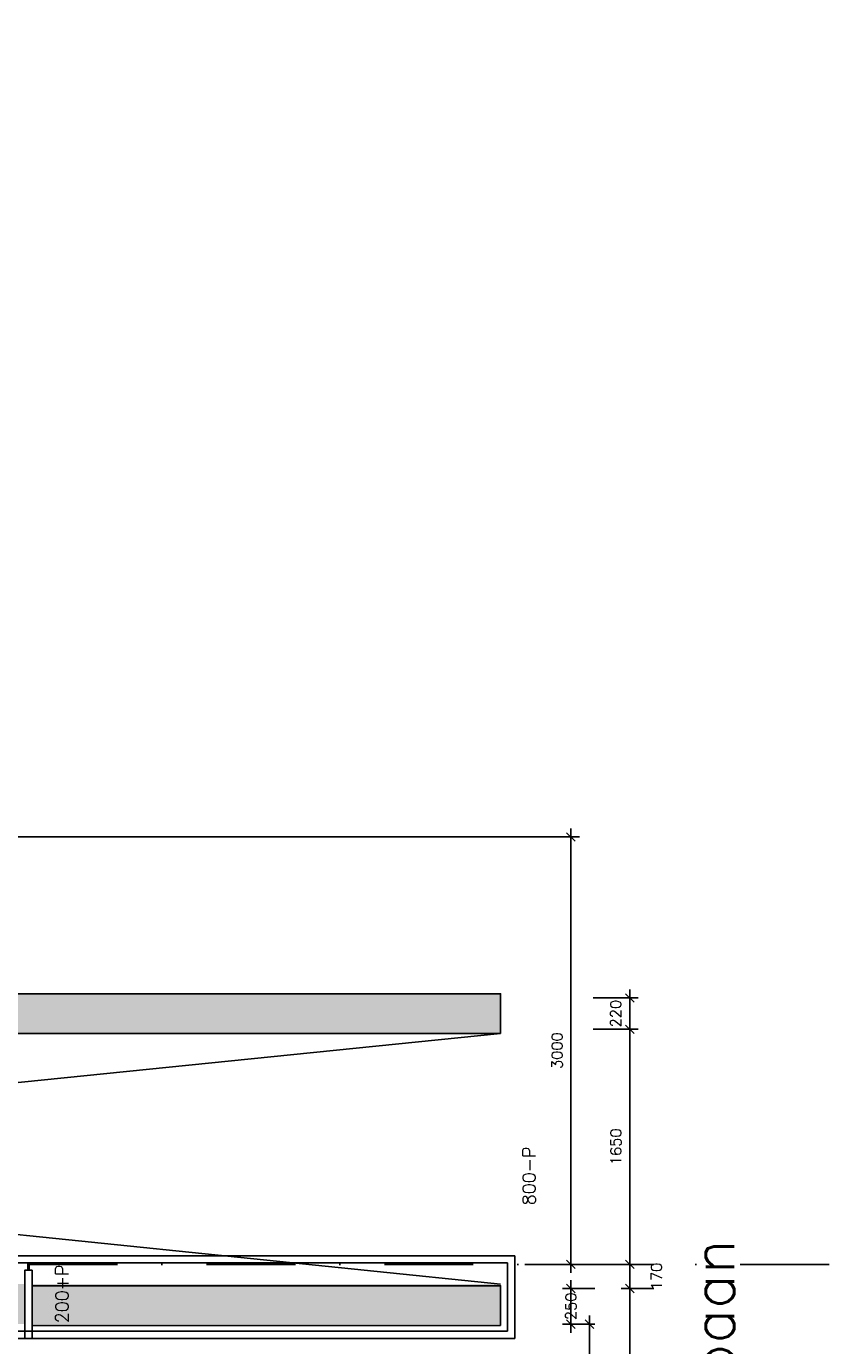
# Model space of a CAD drawing. Extents: x -33344 to 2055880, y -64816 to 121260.
# Tile 65 of 133: x 56941 to 62535, y 47376 to 56637. Entities that reach past the tile are written whole.
import ezdxf

# ---------------------------------------------------------------- set-up
doc = ezdxf.new("R2010")
doc.units = 0
doc.header["$LTSCALE"] = 50
doc.header["$MEASUREMENT"] = 0
doc.header["$PDMODE"] = 3
doc.header["$PDSIZE"] = 0.1
for name, pattern in [('DASHED', [0.75, 0.5, -0.25]), ('HIDDEN', [0.375, 0.25, -0.125]), ('STRAM_0WT$1$DASHDOT', [25, 12.5, -6.25, 0, -6.25])]:
    doc.linetypes.add(name, pattern=pattern)
doc.layers.get('0').update_dxf_attribs({"linetype": 'CONTINUOUS'})
doc.layers.get('DEFPOINTS').update_dxf_attribs({"linetype": 'CONTINUOUS'})
for name, color, linetype in [('A--L21A3_BUITENWAND', 3, 'CONTINUOUS'), ('A--L24A1_TRAPPEN', 1, 'CONTINUOUS'), ('A--L28DC1_KONSTR', 1, 'HIDDEN'), ('A--M$1A-_F123-', 1, 'CONTINUOUS'), ('A--T$1A-_F123-_25MM', 3, 'CONTINUOUS'), ('STRAM_0WT$1$A--T$7A8-_STRA', 8, 'STRAM_0WT$1$DASHDOT'), ('TEKST_KOZIJNMERK', 2, 'CONTINUOUS'), ('XREF', 7, 'CONTINUOUS')]:
    doc.layers.add(name, color=color, linetype=linetype)
doc.styles.add('ALFA-0_25', font='ROMANS')
doc.styles.add('HIEMSTRA', font='romans.shx')
doc.dimstyles.new('STANDARD$0', dxfattribs={"dimscale": 30, "dimtxt": 2.5, "dimasz": 2, "dimexe": 2, "dimexo": 0, "dimgap": 2, "dimtad": 1, "dimdec": 0, "dimzin": 0, "dimtxsty": 'ALFA-0_25', "dimblk1": 'OBLIQUE', "dimblk2": 'OBLIQUE', "dimsah": 1, "dimcen": -3, "dimdle": 2, "dimclrd": 1, "dimclre": 1, "dimclrt": 2, "dimazin": 3, "dimtfac": 0.666667, "dimtofl": 0, "dimtmove": 0, "dimatfit": 3, "dimtvp": 0.833333, "dimtolj": 1, "dimtzin": 0})

# ---------------------------------------------------------------- blocks, each defined once
blk = doc.blocks.new('_OBLIQUE')
at = {"color": 0, "linetype": 'BYBLOCK'}
blk.add_line((-0.5, -0.5), (0.5, 0.5), dxfattribs=at)
blk = doc.blocks.new('*D753')
at = {"layer": 'A--M$1A-_F123-', "color": 1, "linetype": 'CONTINUOUS'}
for p, q in [((43189.7, 50946.9), (60826.8, 50946.9)), ((60766.8, 47886.9), (60766.8, 51006.9)), ((60442.3, 47946.9), (60826.8, 47946.9))]:
    blk.add_line(p, q, dxfattribs=at)
at = {"layer": 'DEFPOINTS', "color": 0, "linetype": 'CONTINUOUS'}
for p in [(43189.7, 50946.9), (60766.8, 50946.9), (60442.3, 47946.9)]:
    blk.add_point(p, dxfattribs=at)
at = {"layer": 'A--M$1A-_F123-', "color": 1, "linetype": 'CONTINUOUS', "xscale": 60, "yscale": 60, "zscale": 60}
for p, rotation in [((60766.8, 50946.9), 90), ((60766.8, 47946.9), 270)]:
    blk.add_blockref('_OBLIQUE', p, dxfattribs=dict(at, rotation=rotation))
at = {"layer": 'A--M$1A-_F123-', "color": 2, "linetype": 'CONTINUOUS', "insert": (60669.3, 49446.9), "char_height": 75, "attachment_point": 5, "rotation": 90, "style": 'ALFA-0_25'}
blk.add_mtext('\\A1;3000', dxfattribs=at)
blk = doc.blocks.new('STRAM_0WT')
at = {"layer": 'STRAM_0WT$1$A--T$7A8-_STRA', "color": 8}
blk.add_line((-66167.142, 15700), (-500, 15700), dxfattribs=at)
blk = doc.blocks.new('*D1604')
at = {"layer": 'A--M$1A-_F123-', "color": 1}
for p, q in [((61180.2, 45786.9), (61180.2, 47836.9)), ((61169.1, 47776.9), (61240.2, 47776.9)), ((61169.1, 45846.9), (61240.2, 45846.9))]:
    blk.add_line(p, q, dxfattribs=at)
at = {"layer": 'DEFPOINTS', "color": 0}
for p in [(61169.1, 47776.9), (61180.2, 47776.9), (61169.1, 45846.9)]:
    blk.add_point(p, dxfattribs=at)
at = {"layer": 'A--M$1A-_F123-', "color": 1, "xscale": 60, "yscale": 60, "zscale": 60}
for p, rotation in [((61180.2, 47776.9), 90), ((61180.2, 45846.9), 270)]:
    blk.add_blockref('_OBLIQUE', p, dxfattribs=dict(at, rotation=rotation))
at = {"layer": 'A--M$1A-_F123-', "color": 2, "insert": (61082.7, 46811.9), "char_height": 75, "attachment_point": 5, "rotation": 90, "style": 'ALFA-0_25'}
blk.add_mtext('\\A1;1930', dxfattribs=at)
blk = doc.blocks.new('*D1606')
at = {"layer": 'A--M$1A-_F123-', "color": 1}
for p, q in [((60922.6, 47526.9), (60836.8, 47526.9)), ((60896.8, 45881.9), (60896.8, 47586.9)), ((60922.6, 45941.9), (60836.8, 45941.9))]:
    blk.add_line(p, q, dxfattribs=at)
at = {"layer": 'DEFPOINTS', "color": 0}
for p in [(60896.8, 47526.9), (60922.6, 47526.9), (60922.6, 45941.9)]:
    blk.add_point(p, dxfattribs=at)
at = {"layer": 'A--M$1A-_F123-', "color": 1, "xscale": 60, "yscale": 60, "zscale": 60}
for p, rotation in [((60896.8, 47526.9), 90), ((60896.8, 45941.9), 270)]:
    blk.add_blockref('_OBLIQUE', p, dxfattribs=dict(at, rotation=rotation))
at = {"layer": 'A--M$1A-_F123-', "color": 2, "insert": (60799.3, 46734.4), "char_height": 75, "attachment_point": 5, "rotation": 90, "style": 'ALFA-0_25'}
blk.add_mtext('\\A1;1585', dxfattribs=at)
blk = doc.blocks.new('*D1607')
at = {"layer": 'A--M$1A-_F123-', "color": 1}
for p, q in [((60766.8, 47836.9), (60766.8, 47466.9)), ((60935.5, 47776.9), (60706.8, 47776.9)), ((60935.5, 47526.9), (60706.8, 47526.9))]:
    blk.add_line(p, q, dxfattribs=at)
at = {"layer": 'DEFPOINTS', "color": 0}
for p in [(60935.5, 47776.9), (60766.8, 47526.9), (60935.5, 47526.9)]:
    blk.add_point(p, dxfattribs=at)
at = {"layer": 'A--M$1A-_F123-', "color": 1, "xscale": 60, "yscale": 60, "zscale": 60}
for p, rotation in [((60766.8, 47776.9), 90), ((60766.8, 47526.9), 270)]:
    blk.add_blockref('_OBLIQUE', p, dxfattribs=dict(at, rotation=rotation))
at = {"layer": 'A--M$1A-_F123-', "color": 2, "insert": (60766.8, 47651.9), "char_height": 75, "attachment_point": 5, "rotation": 90, "style": 'ALFA-0_25'}
blk.add_mtext('\\A1;250', dxfattribs=at)
blk = doc.blocks.new('*D1610')
at = {"layer": 'A--M$1A-_F123-', "color": 1}
for p, q in [((61180.2, 47716.9), (61180.2, 48006.9)), ((60855.7, 47946.9), (61240.2, 47946.9)), ((61348.9, 47776.9), (61120.2, 47776.9))]:
    blk.add_line(p, q, dxfattribs=at)
at = {"layer": 'DEFPOINTS', "color": 0}
for p in [(60855.7, 47946.9), (61180.2, 47946.9), (61348.9, 47776.9)]:
    blk.add_point(p, dxfattribs=at)
at = {"layer": 'A--M$1A-_F123-', "color": 1, "xscale": 60, "yscale": 60, "zscale": 60}
for p, rotation in [((61180.2, 47946.9), 90), ((61180.2, 47776.9), 270)]:
    blk.add_blockref('_OBLIQUE', p, dxfattribs=dict(at, rotation=rotation))
at = {"layer": 'A--M$1A-_F123-', "color": 2, "insert": (61367.7, 47861.9), "char_height": 75, "attachment_point": 5, "rotation": 90, "style": 'ALFA-0_25'}
blk.add_mtext('\\A1;170', dxfattribs=at)
blk = doc.blocks.new('*D1612')
at = {"layer": 'A--M$1A-_F123-', "color": 1}
for p, q in [((61180.2, 47886.9), (61180.2, 49656.9)), ((60923.5, 49596.9), (61240.2, 49596.9)), ((61348.9, 47946.9), (61120.2, 47946.9))]:
    blk.add_line(p, q, dxfattribs=at)
at = {"layer": 'DEFPOINTS', "color": 0}
for p in [(60923.5, 49596.9), (61180.2, 49596.9), (61348.9, 47946.9)]:
    blk.add_point(p, dxfattribs=at)
at = {"layer": 'A--M$1A-_F123-', "color": 1, "xscale": 60, "yscale": 60, "zscale": 60}
for p, rotation in [((61180.2, 49596.9), 90), ((61180.2, 47946.9), 270)]:
    blk.add_blockref('_OBLIQUE', p, dxfattribs=dict(at, rotation=rotation))
at = {"layer": 'A--M$1A-_F123-', "color": 2, "insert": (61082.7, 48771.9), "char_height": 75, "attachment_point": 5, "rotation": 90, "style": 'ALFA-0_25'}
blk.add_mtext('\\A1;1650', dxfattribs=at)
blk = doc.blocks.new('*D1616')
at = {"layer": 'A--M$1A-_F123-', "color": 1}
for p, q in [((61180.2, 49536.9), (61180.2, 49876.9)), ((60923.5, 49816.9), (61240.2, 49816.9)), ((60923.5, 49596.9), (61240.2, 49596.9))]:
    blk.add_line(p, q, dxfattribs=at)
at = {"layer": 'DEFPOINTS', "color": 0}
for p in [(60923.5, 49816.9), (61180.2, 49816.9), (60923.5, 49596.9)]:
    blk.add_point(p, dxfattribs=at)
at = {"layer": 'A--M$1A-_F123-', "color": 1, "xscale": 60, "yscale": 60, "zscale": 60}
for p, rotation in [((61180.2, 49816.9), 90), ((61180.2, 49596.9), 270)]:
    blk.add_blockref('_OBLIQUE', p, dxfattribs=dict(at, rotation=rotation))
at = {"layer": 'A--M$1A-_F123-', "color": 2, "insert": (61081.4, 49706.9), "char_height": 75, "attachment_point": 5, "rotation": 90, "style": 'ALFA-0_25'}
blk.add_mtext('\\A1;220', dxfattribs=at)

msp = doc.modelspace()

# ---------------------------------------------------------------- hatches: boundary and pattern name
at = {"layer": 'A--L28DC1_KONSTR', "linetype": 'CONTINUOUS'}
h = msp.add_hatch(color=21, dxfattribs=at)
h.paths.add_polyline_path([(60272.4, 47528), (60272.4, 47808), (56981.5, 47808), (56981.5, 47528)])
h.paths.add_polyline_path([(56931.5, 47528), (56931.5, 47808), (55581.5, 47808), (55581.5, 47528)])
h.paths.add_polyline_path([(55531.5, 47528), (55531.5, 47808), (54181.5, 47808), (54181.5, 47528)])
h.paths.add_polyline_path([(54131.5, 47528), (54131.5, 47808), (52781.5, 47808), (52781.5, 47528)])
h.paths.add_polyline_path([(52731.5, 47528), (52731.5, 47808), (51381.5, 47808), (51381.5, 47528)])
h.paths.add_polyline_path([(51331.5, 47528), (51331.5, 47808), (49981.5, 47808), (49981.5, 47528)])
h.paths.add_polyline_path([(49931.5, 47808), (49579.5, 47808), (49579.5, 48087), (49299.5, 48087), (49299.5, 46737), (49579.5, 46737), (49579.5, 47528), (49931.5, 47528)])
h.paths.add_polyline_path([(49579.5, 46073), (49579.5, 46687), (49299.5, 46687), (49299.5, 46073)])
h.paths.add_polyline_path([(49579.5, 48137), (49579.5, 49487), (49299.5, 49487), (49299.5, 48137)])
h.paths.add_polyline_path([(49579.5, 49537), (49579.5, 50887), (49299.5, 50887), (49299.5, 49537)])
h.paths.add_polyline_path([(49579.5, 50937), (49579.5, 52287), (49299.5, 52287), (49299.5, 50937)])
h.paths.add_polyline_path([(49579.5, 52337), (49579.5, 53687), (49299.5, 53687), (49299.5, 52337)])
h.paths.add_polyline_path([(49579.5, 53737), (49579.5, 55087), (49299.5, 55087), (49299.5, 53737)])
h.paths.add_polyline_path([(49579.5, 55137), (49579.5, 56487), (49299.5, 56487), (49299.5, 55137)])
h.paths.add_polyline_path([(49579.5, 56537), (49579.5, 56637), (49299.5, 56637), (49299.5, 56537)])
msp.add_hatch(color=21, dxfattribs=at).paths.add_polyline_path([(60272.4, 49566.9), (51349.5, 49566.9), (51349.5, 56635.9), (51629.5, 56635.9), (51629.5, 49846.9), (60272.4, 49846.9)])

# ---------------------------------------------------------------- linework, layer by layer
at = {"layer": 'A--L21A3_BUITENWAND'}
for points in [[(60272.4, 49566.9), (51349.5, 49566.9), (51349.5, 56635.9), (51629.5, 56635.9), (51629.5, 49846.9), (60272.4, 49846.9)], [(60272.4, 47516.9), (60272.4, 47796.9), (56981.5, 47796.9), (56981.5, 47516.9)]]:
    msp.add_lwpolyline(points, close=True, dxfattribs=at)
at = {"layer": 'A--L24A1_TRAPPEN'}
msp.add_line((49981.5, 47477.9), (60013.4, 47477.9), dxfattribs=at)
at = {"layer": 'A--L28DC1_KONSTR', "color": 0, "linetype": 'CONTINUOUS'}
for p, q in [((60372.4, 48006.9), (49777.5, 48006.9)), ((60372.4, 47426.9), (60372.4, 48006.9)), ((60322.4, 47956.9), (49729.5, 47956.9)), ((60322.4, 47956.9), (60322.4, 47476.9)), ((50608.2, 47426.9), (60372.4, 47426.9)), ((56981.5, 47476.9), (60322.4, 47476.9))]:
    msp.add_line(p, q, dxfattribs=at)
at = {"layer": 'A--L28DC1_KONSTR', "color": 1, "linetype": 'CONTINUOUS'}
for p, q in [((56951.5, 47906.9), (56951.5, 47956.9)), ((56961.5, 47906.9), (56961.5, 47956.9))]:
    msp.add_line(p, q, dxfattribs=at)
msp.add_lwpolyline([(60272.4, 49566.9), (51649.5, 48691.9), (60272.4, 47806.9)], dxfattribs=at)
at = {"layer": 'A--L28DC1_KONSTR', "color": 2, "linetype": 'CONTINUOUS'}
msp.add_lwpolyline([(56981.5, 47906.9), (56981.5, 47426.9), (56931.5, 47426.9), (56931.5, 47906.9)], close=True, dxfattribs=at)

# ---------------------------------------------------------------- block references
at = {"layer": 'XREF', "linetype": 'DASHED', "ltscale": 20}
msp.add_blockref('STRAM_0WT', (75619.4, 32246.9), dxfattribs=at)

# ---------------------------------------------------------------- texts
at = {"layer": 'A--T$1A-_F123-_25MM', "style": 'ALFA-0_25'}
msp.add_text('hellingbaan', height=300, rotation=90, dxfattribs=at).set_placement((61914.1, 45872.8))
at = {"layer": 'TEKST_KOZIJNMERK', "style": 'HIEMSTRA'}
for s, p in [('800-P', (60518.2, 48361.7)), ('200+P', (57237.1, 47533.5))]:
    msp.add_text(s, height=90, rotation=90, dxfattribs=at).set_placement(p)

# ---------------------------------------------------------------- dimensions: what is measured, and where the dimension line sits
at = {"layer": 'A--M$1A-_F123-', "color": 2, "linetype": 'CONTINUOUS'}
dim = msp.add_linear_dim(base=(60766.8, 50946.9), p1=(60442.3, 47946.9), p2=(43189.7, 50946.9), angle=90, dimstyle='STANDARD$0', dxfattribs=at)
dim.commit()
dim.dimension.update_dxf_attribs({"geometry": '*D753', "text_midpoint": (60669.3, 49446.9)})
at = {"layer": 'A--M$1A-_F123-'}
for base, p1, p2, picture, middle in [((61180.2, 49816.9), (60923.5, 49596.9), (60923.5, 49816.9), '*D1616', (61081.4, 49706.9)), ((60766.8, 47526.9), (60935.5, 47776.9), (60935.5, 47526.9), '*D1607', (60766.8, 47651.9))]:
    dim = msp.add_linear_dim(base=base, p1=p1, p2=p2, angle=90, dimstyle='STANDARD$0', dxfattribs=at)
    dim.commit()
    dim.dimension.update_dxf_attribs({"geometry": picture, "text_midpoint": middle, "dimtype": 160})
for base, p1, p2, picture, middle in [((61180.2, 49596.9), (61348.9, 47946.9), (60923.5, 49596.9), '*D1612', (61082.7, 48771.9)), ((61180.2, 47946.9), (61348.9, 47776.9), (60855.7, 47946.9), '*D1610', (61367.7, 47861.9)), ((61180.2, 47776.9), (61169.1, 45846.9), (61169.1, 47776.9), '*D1604', (61082.7, 46811.9)), ((60896.8, 47526.9), (60922.6, 45941.9), (60922.6, 47526.9), '*D1606', (60799.3, 46734.4))]:
    dim = msp.add_linear_dim(base=base, p1=p1, p2=p2, angle=90, dimstyle='STANDARD$0', dxfattribs=at)
    dim.commit()
    dim.dimension.update_dxf_attribs({"geometry": picture, "text_midpoint": middle})

doc.saveas('drawing.dxf')
